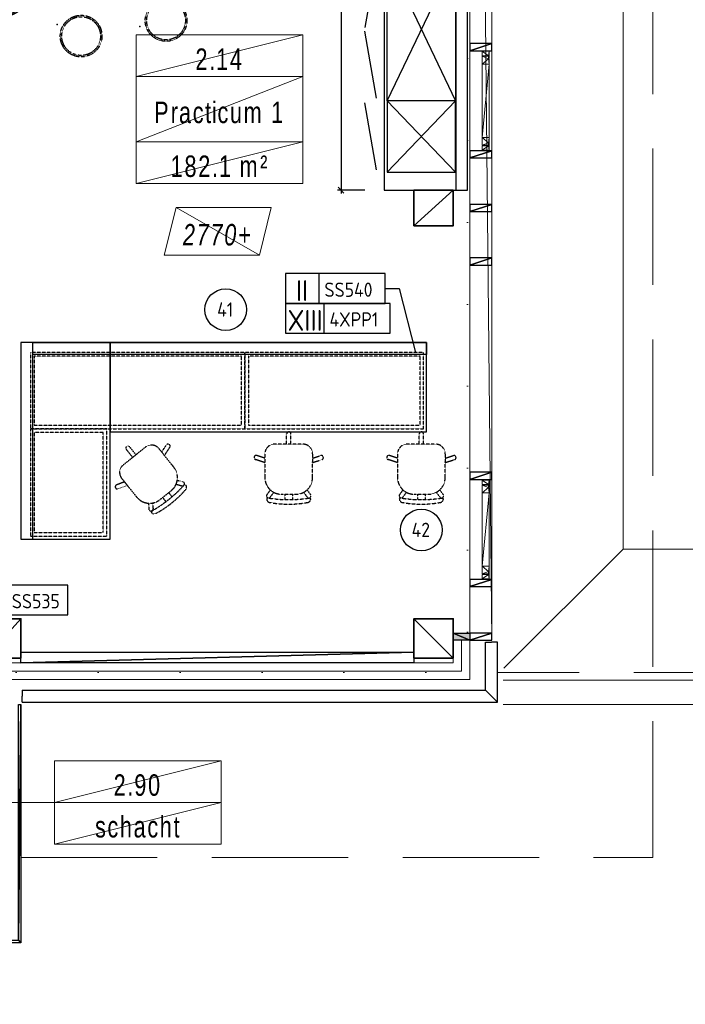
# Model space of a CAD drawing. Header units: millimetres. Extents: x -437 to 139813, y -473 to 90544.
# Tile 62 of 149: x 63853 to 69441, y 57257 to 65525. Entities that reach past the tile are written whole.
import ezdxf
from ezdxf.enums import TextEntityAlignment as Align

# ---------------------------------------------------------------- set-up
doc = ezdxf.new("R2010")
doc.units = ezdxf.units.MM
for name, pattern in [('DGN Style 1', [688.000884, 1.14476, -686.856124]), ('DGN Style 2', [1144.760206, 686.856124, -457.904082]), ('DGN Style 3', [1602.664289, 1144.760206, -457.904082]), ('HHL_V050', [3, 2, -1])]:
    doc.linetypes.add(name, pattern=pattern)
for name, color, linetype in [('00-HHL-Einrichtung Allgem', 3, 'Continuous'), ('00-HHL-Installationen', 2, 'Continuous'), ('B4TM', 3, 'Continuous'), ('CH-00-chairs', 3, 'Continuous'), ('DR-09-cross', 1, 'HHL_V050'), ('DR-90-points', 31, 'Continuous'), ('FR-20-frame', 54, 'HHL_V050'), ('Maatvoering', 1, 'Continuous'), ('UB-00-underbench', 30, 'HHL_V050'), ('Xref', 253, 'Continuous')]:
    doc.layers.add(name, color=color, linetype=linetype)
for name, color, linetype, lineweight in [('010 Maatvoering', 253, 'Continuous', 13), ('059 Kader (tekening)', 253, 'Continuous', 13), ('19012-DO-laag 02 - 004 Ruimtenummers', 253, 'Continuous', 13), ('19012-DO-laag 02 - 004a ruimtenr+plafond hoogte', 253, 'Continuous', 13), ('19012-DO-laag 02 - 004b ruimtenr + m²', 253, 'Continuous', 13), ('19012-DO-laag 02 - 031 Ramen - Deuren buiten', 253, 'Continuous', 13), ('19012-DO-laag 02 - 045 Plafondafwerking', 253, 'Continuous', 13)]:
    doc.layers.add(name, color=color, linetype=linetype, lineweight=lineweight)
doc.styles.add('Arial 1.8 mm', font='arial.ttf', dxfattribs={"width": 0.722222, "height": 1.8})
doc.styles.add('ISO', font='isocp.shx')
doc.styles.add('Style-Arial', font='arial.ttf')
doc.linetypes.add('isolatie(plaat)', pattern='A,0,[20,dgnlstyle-ags_linetypes_v8.shx,S=0.009048,R=0,X=0,Y=0],-1.14', length=1.14)
doc.dimstyles.new('Arial 2.5', dxfattribs={"dimscale": 100, "dimtxt": 2.5, "dimasz": 2.5, "dimexe": 1.5, "dimexo": 0.0625, "dimgap": 1.25, "dimtad": 1, "dimdec": 0, "dimzin": 11, "dimdsep": 46, "dimtxsty": 'Style-Arial', "dimblk": 'b1_1.0', "dimcen": 0.09, "dimclrd": 256, "dimclrt": 256, "dimadec": 4, "dimazin": 3, "dimtfac": 1, "dimtdec": 0, "dimtofl": 0, "dimtmove": 0, "dimatfit": 1, "dimldrblk": 'b1_1.0', "dimfxl": 1.5, "dimfxlon": 1, "dimfrac": 2, "dimtolj": 1, "dimtzin": 11, "dimlwd": 13, "dimarcsym": 0})
doc.dimstyles.new('built', dxfattribs={"dimtxt": 100, "dimasz": 50, "dimexe": 30, "dimexo": 30, "dimgap": 20, "dimtad": 1, "dimtoh": 1, "dimdec": 0, "dimdsep": 46, "dimtxsty": 'ISO', "dimblk1": 'OBLIQUE', "dimblk2": 'OBLIQUE', "dimsah": 1, "dimcen": 20, "dimdle": 30, "dimclrd": 1, "dimclre": 1, "dimclrt": 2, "dimadec": 0, "dimazin": 0, "dimtp": 0.1, "dimtm": 0.1, "dimtfac": 0.71, "dimtdec": 0, "dimtmove": 1, "dimatfit": 3, "dimldrblk": 'OBLIQUE', "dimfxl": 200, "dimfxlon": 1, "dimtzin": 0, "dimarcsym": 0})

# ---------------------------------------------------------------- blocks, each defined once
blk = doc.blocks.new('AE1')
at = {"layer": '059 Kader (tekening)', "color": 12, "linetype": 'Continuous', "lineweight": 13}
mesh = blk.add_polyface(dxfattribs=at)
corners = [(0, 0), (1399, 0), (1399, 841), (0, 841)]
mesh.append_faces([[corners[k] for k in face] for face in [(3, 1, 2)]], dxfattribs={"vtx0": -1, "color": 12})
mesh.append_faces([[corners[k] for k in face] for face in [(3, 0, 1)]], dxfattribs={"vtx2": -1, "color": 12})
at = {"layer": '059 Kader (tekening)', "color": 12, "linetype": 'Continuous', "lineweight": 35}
mesh = blk.add_polyface(dxfattribs=at)
corners = [(10, 10), (1389, 10), (1389, 831), (10, 831)]
mesh.append_faces([[corners[k] for k in face] for face in [(0, 2, 3)]], dxfattribs={"vtx0": -1, "color": 12})
mesh.append_faces([[corners[k] for k in face] for face in [(1, 2, 0)]], dxfattribs={"vtx1": -1, "color": 12})
blk = doc.blocks.new('*U77')
at = {"layer": '19012-DO-laag 02 - 004 Ruimtenummers', "linetype": 'Continuous', "lineweight": 13}
h = blk.add_hatch(color=256, dxfattribs=at)
edge = h.paths.add_edge_path()
edge.add_arc((-400, 0), 50, 0, 360)
blk.add_line((450, 0), (-400, 0), dxfattribs=at)
blk.add_circle((-400, 0), 50, dxfattribs=at)
blk = doc.blocks.new('*U78')
at = {"layer": '19012-DO-laag 02 - 031 Ramen - Deuren buiten'}
mesh = blk.add_polyface(dxfattribs=at)
corners = [(-414.95, 30.05), (-356.95, 30.05), (-356.95, 25.05), (-377.95, 25.05), (-377.95, -29.95), (-414.95, -29.95)]
mesh.append_faces([[corners[k] for k in face] for face in [(5, 3, 4), (3, 1, 2)]], dxfattribs={"vtx0": -1})
mesh.append_faces([[corners[k] for k in face] for face in [(0, 3, 5)]], dxfattribs={"vtx0": -1, "vtx1": -1})
mesh.append_faces([[corners[k] for k in face] for face in [(3, 0, 1)]], dxfattribs={"vtx0": -1, "vtx2": -1})
mesh = blk.add_polyface(dxfattribs=at)
corners = [(-372.95, -29.95), (-372.95, 23.05), (-352.95, 23.05), (-352.95, 30.05), (-307.95, 30.05), (-307.95, -29.95)]
mesh.append_faces([[corners[k] for k in face] for face in [(4, 2, 3), (2, 0, 1)]], dxfattribs={"vtx0": -1})
mesh.append_faces([[corners[k] for k in face] for face in [(5, 2, 4)]], dxfattribs={"vtx0": -1, "vtx1": -1})
mesh.append_faces([[corners[k] for k in face] for face in [(2, 5, 0)]], dxfattribs={"vtx0": -1, "vtx2": -1})
mesh = blk.add_polyface(dxfattribs=at)
corners = [(-307.95, -29.95), (308.05, -29.95), (308.05, 30.05), (-307.95, 30.05)]
mesh.append_faces([[corners[k] for k in face] for face in [(3, 1, 2)]], dxfattribs={"vtx0": -1})
mesh.append_faces([[corners[k] for k in face] for face in [(3, 0, 1)]], dxfattribs={"vtx2": -1})
mesh = blk.add_polyface(dxfattribs=at)
corners = [(373.05, -29.95), (373.05, 23.05), (353.05, 23.05), (353.05, 30.05), (308.05, 30.05), (308.05, -29.95)]
mesh.append_faces([[corners[k] for k in face] for face in [(4, 2, 3), (2, 0, 1)]], dxfattribs={"vtx0": -1})
mesh.append_faces([[corners[k] for k in face] for face in [(5, 2, 4)]], dxfattribs={"vtx0": -1, "vtx1": -1})
mesh.append_faces([[corners[k] for k in face] for face in [(2, 5, 0)]], dxfattribs={"vtx0": -1, "vtx2": -1})
mesh = blk.add_polyface(dxfattribs=at)
corners = [(415.05, 30.05), (357.05, 30.05), (357.05, 25.05), (378.05, 25.05), (378.05, -29.95), (415.05, -29.95)]
mesh.append_faces([[corners[k] for k in face] for face in [(5, 3, 4), (3, 1, 2)]], dxfattribs={"vtx0": -1})
mesh.append_faces([[corners[k] for k in face] for face in [(0, 3, 5)]], dxfattribs={"vtx0": -1, "vtx1": -1})
mesh.append_faces([[corners[k] for k in face] for face in [(3, 0, 1)]], dxfattribs={"vtx0": -1, "vtx2": -1})
blk = doc.blocks.new('ruimtenr 03_9')
at = {"layer": '19012-DO-laag 02 - 004 Ruimtenummers', "linetype": 'Continuous', "lineweight": 13, "char_height": 1.8, "attachment_point": 5, "style": 'Arial 1.8 mm'}
for s, insert, line_spacing_factor in [('\\H1x;\\W0.722222;\\T1.145;2.14', (7, -2.05), 0.6), ('\\H1x;\\W0.722222;\\T1.145;Practicum 1', (7, -6.53), 0.78)]:
    blk.add_mtext(s, dxfattribs=dict(at, insert=insert, line_spacing_factor=line_spacing_factor))
at = {"layer": '19012-DO-laag 02 - 004a ruimtenr+plafond hoogte', "linetype": 'Continuous', "lineweight": 13, "insert": (7, -11.05), "char_height": 1.8, "attachment_point": 5, "line_spacing_factor": 0.6, "style": 'Arial 1.8 mm'}
blk.add_mtext('\\H1x;\\W0.722222;\\T1.145;182.1 m²', dxfattribs=at)
at = {"layer": '19012-DO-laag 02 - 004 Ruimtenummers', "linetype": 'Continuous', "lineweight": 13}
mesh = blk.add_polyface(dxfattribs=at)
corners = [(0, 0), (14, 0), (14, -3.5), (0, -3.5)]
mesh.append_faces([[corners[k] for k in face] for face in [(3, 1, 2)]], dxfattribs={"vtx0": -1})
mesh.append_faces([[corners[k] for k in face] for face in [(3, 0, 1)]], dxfattribs={"vtx2": -1})
mesh = blk.add_polyface(dxfattribs=at)
corners = [(0, -3.5), (14, -3.5), (14, -9), (0, -9)]
mesh.append_faces([[corners[k] for k in face] for face in [(3, 1, 2)]], dxfattribs={"vtx0": -1})
mesh.append_faces([[corners[k] for k in face] for face in [(3, 0, 1)]], dxfattribs={"vtx2": -1})
at = {"layer": '19012-DO-laag 02 - 004a ruimtenr+plafond hoogte', "linetype": 'Continuous', "lineweight": 13}
mesh = blk.add_polyface(dxfattribs=at)
corners = [(0, -9), (14, -9), (14, -12.5), (0, -12.5)]
mesh.append_faces([[corners[k] for k in face] for face in [(3, 1, 2)]], dxfattribs={"vtx0": -1})
mesh.append_faces([[corners[k] for k in face] for face in [(3, 0, 1)]], dxfattribs={"vtx2": -1})
blk = doc.blocks.new('ruimtenr 04_5')
at = {"layer": '19012-DO-laag 02 - 004 Ruimtenummers', "linetype": 'Continuous', "lineweight": 13, "insert": (7, -2.05), "char_height": 1.8, "attachment_point": 5, "line_spacing_factor": 0.6, "style": 'Arial 1.8 mm'}
blk.add_mtext('\\H1x;\\W0.722222;\\T1.145;2.90', dxfattribs=at)
at = {"layer": '19012-DO-laag 02 - 004b ruimtenr + m²', "linetype": 'Continuous', "lineweight": 13, "insert": (7, -5.55), "char_height": 1.8, "attachment_point": 5, "line_spacing_factor": 0.6, "style": 'Arial 1.8 mm'}
blk.add_mtext('\\H1x;\\W0.722222;\\T1.145;schacht', dxfattribs=at)
at = {"layer": '19012-DO-laag 02 - 004 Ruimtenummers', "linetype": 'Continuous', "lineweight": 13}
mesh = blk.add_polyface(dxfattribs=at)
corners = [(0, 0), (14, 0), (14, -3.5), (0, -3.5)]
mesh.append_faces([[corners[k] for k in face] for face in [(3, 1, 2)]], dxfattribs={"vtx0": -1})
mesh.append_faces([[corners[k] for k in face] for face in [(3, 0, 1)]], dxfattribs={"vtx2": -1})
at = {"layer": '19012-DO-laag 02 - 004b ruimtenr + m²', "linetype": 'Continuous', "lineweight": 13}
mesh = blk.add_polyface(dxfattribs=at)
corners = [(0, -3.5), (14, -3.5), (14, -7), (0, -7)]
mesh.append_faces([[corners[k] for k in face] for face in [(3, 1, 2)]], dxfattribs={"vtx0": -1})
mesh.append_faces([[corners[k] for k in face] for face in [(3, 0, 1)]], dxfattribs={"vtx2": -1})
blk = doc.blocks.new('b1_1.0')
at = {"layer": '010 Maatvoering'}
h = blk.add_hatch(color=256, dxfattribs=at)
edge = h.paths.add_edge_path()
edge.add_arc((0, 0), 0.111, 0, 360)
blk.add_line((0, 0), (-1, 0))
for p, q in [((0, 0.5), (0, -0.5)), ((0.5, 0), (-0.5, 0))]:
    blk.add_line(p, q, dxfattribs=at)
blk.add_circle((0, 0), 0.111, dxfattribs=at)
blk = doc.blocks.new('*D220')
at = {"layer": 'Defpoints', "color": 0, "linetype": 'Continuous', "transparency": 16777216}
for p in [(70913, 68662.6), (67313, 68344.2), (67313, 60662.6)]:
    blk.add_point(p, dxfattribs=at)
at = {"layer": 'Xref', "color": 0, "linetype": 'Continuous', "lineweight": -2, "transparency": 16777216}
for p, q in [((67313, 68194.2), (67313, 68494.2)), ((70913, 68494.2), (70913, 68194.2))]:
    blk.add_line(p, q, dxfattribs=at)
at = {"layer": 'Xref', "linetype": 'Continuous', "lineweight": 13, "transparency": 16777216}
blk.add_line((70663, 68344.2), (67563, 68344.2), dxfattribs=at)
at = {"layer": 'Xref', "linetype": 'Continuous', "lineweight": 13, "transparency": 16777216, "xscale": 250, "yscale": 250, "zscale": 250, "rotation": 180}
blk.add_blockref('b1_1.0', (67313, 68344.2), dxfattribs=at)
at = {"layer": 'Xref', "linetype": 'Continuous', "lineweight": 13, "transparency": 16777216, "xscale": 250, "yscale": 250, "zscale": 250}
blk.add_blockref('b1_1.0', (70913, 68344.2), dxfattribs=at)
at = {"layer": 'Xref', "linetype": 'Continuous', "lineweight": 13, "transparency": 16777216, "insert": (69113, 68596.9), "char_height": 250, "attachment_point": 5, "style": 'Style-Arial'}
blk.add_mtext('\\A1;\\H1x;\\W0.72;3600', dxfattribs=at)
blk = doc.blocks.new('*U159')
at = {"layer": '19012-DO-laag 02 - 045 Plafondafwerking', "insert": (0, -30), "char_height": 180, "attachment_point": 5, "line_spacing_factor": 0.6, "style": 'Arial 1.8 mm'}
blk.add_mtext('\\fArial|b0|i1|c00|p39;\\H1x;\\W0.722222;\\T1.145;2770+', dxfattribs=at)
at = {"layer": '19012-DO-laag 02 - 045 Plafondafwerking'}
mesh = blk.add_polyface(dxfattribs=at)
corners = [(-450, -200), (350, -200), (450, 200), (-350, 200)]
mesh.append_faces([[corners[k] for k in face] for face in [(3, 1, 2)]], dxfattribs={"vtx0": -1})
mesh.append_faces([[corners[k] for k in face] for face in [(3, 0, 1)]], dxfattribs={"vtx2": -1})
blk = doc.blocks.new('Hocker')
at = {"layer": 'CH-00-chairs', "linetype": 'HHL_V050'}
for radius in [175, 162.7]:
    blk.add_circle((0, -225), radius, dxfattribs=at)
at = {"layer": 'DR-90-points'}
blk.add_point((0, 0), dxfattribs=at)
blk = doc.blocks.new('*U275')
at = {"layer": 'B4TM', "xscale": -1, "rotation": 90}
blk.add_blockref('Hocker', (-200, 0), dxfattribs=at)
blk = doc.blocks.new('*U276')
at = {"layer": 'B4TM', "color": 0, "linetype": 'ByBlock', "lineweight": -2, "transparency": 16777216}
for p, rotation in [((37481.9, 79718.7), 38.57142857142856), ((36947.2, 79236.2), 77.14285714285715), ((36829.9, 78525.6), 115.7142857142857), ((38953.2, 78416.4), 270), ((37181.3, 77896.8), 154.2857142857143), ((38539.2, 77827), 231.4285714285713), ((37848, 77624.4), 192.8571428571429)]:
    blk.add_blockref('*U275', p, dxfattribs=dict(at, rotation=rotation))
blk.add_blockref('*U275', (38200.9, 79762.5), dxfattribs=at)
blk = doc.blocks.new('*U279')
at = {"layer": 'B4TM', "xscale": -1, "rotation": 90}
blk.add_blockref('Hocker', (-200, 0), dxfattribs=at)
blk = doc.blocks.new('*U280')
at = {"layer": 'B4TM', "color": 0, "linetype": 'ByBlock', "lineweight": -2, "transparency": 16777216}
for p, rotation in [((37481.9, 79718.7), 38.57142857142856), ((36947.2, 79236.2), 77.14285714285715), ((36829.9, 78525.6), 115.7142857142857), ((38953.2, 78416.4), 270), ((37181.3, 77896.8), 154.2857142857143), ((38539.2, 77827), 231.4285714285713), ((37848, 77624.4), 192.8571428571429)]:
    blk.add_blockref('*U279', p, dxfattribs=dict(at, rotation=rotation))
blk.add_blockref('*U279', (38200.9, 79762.5), dxfattribs=at)
blk = doc.blocks.new('Drehstuhl')
at = {"layer": 'CH-00-chairs', "linetype": 'HHL_V050'}
for p, q in [((-17.6, -129.1), (-17.5, -42)), ((17.4, -129.1), (17.5, -42)), ((119.7, -129.1), (-120.3, -129.1)), ((-200.3, -246.4), (-268.6, -224.2)), ((-200.3, -209.1), (-200.3, -409.1)), ((199.7, -209.1), (199.7, -278.1)), ((199.7, -246.8), (268.4, -224.5)), ((-200.3, -283.3), (-279.5, -257.5)), ((199.7, -283.6), (279.2, -257.8)), ((199.7, -409.1), (199.7, -278.1)), ((-154.6, -512.5), (-183.8, -552.6)), ((-126, -532.7), (-155.5, -573.2)), ((-60.3, -549.1), (59.7, -549.1)), ((-32.8, -549.1), (-32.8, -593.6)), ((32.2, -549.1), (32.2, -593.6)), ((125.3, -532.8), (154.8, -573.4)), ((153.9, -512.7), (183.1, -552.8))]:
    blk.add_line(p, q, dxfattribs=at)
for centre, radius, start, end in [((-0.5, -42), 17, 90.06131, 179.96184), ((-0.2, -330), 305, 89.86237, 90.06131), ((0.5, -42), 17, 359.96184, 89.86237), ((-120.3, -209.1), 80, 90, 180), ((119.7, -209.1), 80, 360, 90), ((-274.2, -241.3), 17, 162.06131, 251.96184), ((-0.2, -330), 305, 161.86237, 162.06131), ((-273.9, -240.3), 17, 71.96184, 161.86237), ((273.6, -240.7), 17, 18.06131, 107.96184), ((273.9, -241.7), 17, 287.96184, 17.86237), ((-0.2, -330), 305, 17.86237, 18.06131), ((-60.3, -409.1), 140, 180, 270), ((59.7, -409.1), 140, 270, 0), ((-170, -562.6), 17, 143.96184, 233.86237), ((-0.2, -330), 305, 233.86237, 234.06131), ((-169.2, -563.2), 17, 234.06131, 323.96184), ((168.5, -563.4), 17, 215.96184, 305.86237), ((-0.2, -330), 305, 305.86237, 306.06131), ((169.3, -562.8), 17, 306.06131, 35.96184), ((-175.3, -590.8), 10, 81.31053, 174.49909), ((-155.3, -588.2), 30, 183.17514, 259.3103), ((-0.3, 554.2), 1148.3, 261.31053, 278.68947), ((-0.3, 232.9), 865.6, 259.3103, 280.6897), ((154.7, -588.2), 30, 280.6897, 356.82486), ((174.7, -590.8), 10, 5.50091, 98.68947)]:
    blk.add_arc(centre, radius, start, end, dxfattribs=at)
blk = doc.blocks.new('POSITIONSNUMMER-57')
at = {"layer": '00-HHL-Einrichtung Allgem', "color": 31}
blk.add_circle((0, 0), 175, dxfattribs=at)
at = {"layer": '00-HHL-Einrichtung Allgem', "color": 4, "style": 'ISO', "flags": 8}
blk.add_attdef('POS', text='', height=120, dxfattribs=at).set_placement((-4.7, -58.9), align=Align.CENTER)
blk = doc.blocks.new('060-R')
at = {"layer": 'DR-09-cross', "linetype": 'Continuous'}
for p, q in [((600, 0), (0, -574)), ((0, 0), (600, -574))]:
    blk.add_line(p, q, dxfattribs=at)
at = {"layer": 'DR-09-cross', "color": 2, "linetype": 'Continuous'}
blk.add_line((580, -664), (18.7, -763), dxfattribs=at)
at = {"layer": 'DR-90-points', "linetype": 'Continuous'}
blk.add_point((0, 0), dxfattribs=at)
at = {"layer": 'UB-00-underbench', "linetype": 'Continuous'}
for p, q in [((0, 0), (0, -574)), ((600, 0), (0, 0)), ((600, -574), (600, 0)), ((0, -574), (600, -574))]:
    blk.add_line(p, q, dxfattribs=at)
blk = doc.blocks.new('120-')
at = {"layer": 'DR-09-cross', "linetype": 'Continuous'}
for p, q in [((1200, -574), (0, 0)), ((0, -574), (1200, 0))]:
    blk.add_line(p, q, dxfattribs=at)
at = {"layer": 'DR-09-cross', "color": 2, "linetype": 'Continuous'}
for p, q in [((22.5, -664), (583.8, -763)), ((1177.5, -664), (616.2, -763))]:
    blk.add_line(p, q, dxfattribs=at)
at = {"layer": 'DR-90-points', "linetype": 'Continuous'}
blk.add_point((0, 0), dxfattribs=at)
at = {"layer": 'UB-00-underbench', "linetype": 'Continuous'}
for p, q in [((0, 0), (1200, 0)), ((0, -574), (0, 0)), ((1200, 0), (1200, -574)), ((1200, -574), (0, -574))]:
    blk.add_line(p, q, dxfattribs=at)
blk = doc.blocks.new('64-090C')
at = {"layer": 'FR-20-frame'}
for p, q in [((0, 0), (0, -640)), ((900, 0), (0, 0)), ((900, -640), (900, 0)), ((30, -30), (30, -610)), ((870, -30), (30, -30)), ((870, -610), (870, -30)), ((0, -640), (900, -640)), ((30, -610), (870, -610))]:
    blk.add_line(p, q, dxfattribs=at)
blk = doc.blocks.new('64-180C')
at = {"layer": 'FR-20-frame'}
for p, q in [((0, 0), (0, -640)), ((1800, 0), (0, 0)), ((1800, -640), (1800, 0)), ((30, -30), (30, -610)), ((1770, -30), (30, -30)), ((1770, -610), (1770, -30)), ((0, -640), (1800, -640)), ((30, -610), (1770, -610))]:
    blk.add_line(p, q, dxfattribs=at)
blk = doc.blocks.new('_Oblique')
at = {"color": 0, "linetype": 'ByBlock', "lineweight": -2}
blk.add_line((-0.5, -0.5), (0.5, 0.5), dxfattribs=at)
blk = doc.blocks.new('*D309')
at = {"layer": 'Defpoints', "color": 0, "transparency": 16777216}
for p in [(67613, 71294.2), (66550.4, 64094.2), (67613, 64094.2)]:
    blk.add_point(p, dxfattribs=at)
at = {"layer": 'Maatvoering', "color": 1, "lineweight": -2, "transparency": 16777216}
for p, q in [((66750.4, 71294.2), (66520.4, 71294.2)), ((66550.4, 71324.2), (66550.4, 64064.2)), ((66750.4, 64094.2), (66520.4, 64094.2))]:
    blk.add_line(p, q, dxfattribs=at)
at = {"layer": 'Maatvoering', "color": 1, "lineweight": -2, "transparency": 16777216, "xscale": 50, "yscale": 50, "zscale": 50}
for p, rotation in [((66550.4, 71294.2), 90), ((66550.4, 64094.2), 270)]:
    blk.add_blockref('_Oblique', p, dxfattribs=dict(at, rotation=rotation))
at = {"layer": 'Maatvoering', "color": 1, "transparency": 16777216, "insert": (66480.4, 67694.2), "char_height": 100, "attachment_point": 5, "rotation": 90, "style": 'ISO'}
blk.add_mtext('7200', dxfattribs=at)
blk = doc.blocks.new('64-150C')
at = {"layer": 'FR-20-frame'}
for p, q in [((0, 0), (0, -640)), ((1500, 0), (0, 0)), ((1500, -640), (1500, 0)), ((30, -30), (30, -610)), ((1470, -30), (30, -30)), ((1470, -610), (1470, -30)), ((0, -640), (1500, -640)), ((30, -610), (1470, -610))]:
    blk.add_line(p, q, dxfattribs=at)

msp = doc.modelspace()

# ---------------------------------------------------------------- hatches: boundary and pattern name
at = {"layer": 'Xref', "linetype": 'Continuous', "lineweight": 25}
msp.add_hatch(color=256, dxfattribs=at).paths.add_polyline_path([(67493, 60314.2), (67493, 60374.2), (67633, 60374.2), (67633, 60314.2)])

# ---------------------------------------------------------------- linework, layer by layer
at = {"layer": 'B4TM', "color": 1}
for p, q in [((66920.7, 63267.7), (67039.9, 63267.7)), ((67039.9, 63267.7), (67176.8, 62729.2))]:
    msp.add_line(p, q, dxfattribs=at)
at = {"layer": 'B4TM'}
for points in [[(67513, 71294.2), (67513, 64094.2), (67613, 64094.2), (67613, 71294.2)], [(66912.7, 67544.2), (66912.9, 64094.2), (67163, 64094.2), (67163, 64094.2), (67493, 64094.2), (67493, 64094.2), (67613, 64094.2), (67613, 67544.2), (67493, 67544.2), (67493, 67394.2), (67163, 67394.2), (67163.2, 67544.2)], [(63863, 61164.2), (64613, 61164.2), (64613, 62814.2), (63863, 62814.2)], [(63863, 61164.2), (63963, 61164.2), (63963, 62814.2), (63863, 62814.2)], [(63963, 62814.2), (67269.2, 62814.2), (67269.2, 62714.2), (63963, 62714.2)], [(67269.2, 62064.2), (67269.2, 62814.2), (64613, 62814.2), (64613, 62064.2)]]:
    msp.add_lwpolyline(points, close=True, dxfattribs=at)
at = {"layer": 'B4TM', "color": 1}
for points in [[(66083.8, 63142.7), (66920.7, 63142.7), (66920.7, 63392.7), (66083.8, 63392.7)], [(66365, 63142.7), (66920.7, 63142.7), (66920.7, 63392.7), (66365, 63392.7)], [(66083.8, 62892.7), (66963.4, 62892.7), (66963.4, 63142.7), (66083.8, 63142.7)], [(66407.6, 62892.7), (66963.4, 62892.7), (66963.4, 63142.7), (66407.6, 63142.7)], [(63459.2, 60527), (64257.2, 60527), (64257.2, 60777), (63459.2, 60777)], [(63740.4, 60527), (64257.2, 60527), (64257.2, 60777), (63740.4, 60777)]]:
    msp.add_lwpolyline(points, close=True, dxfattribs=at)
at = {"layer": 'Xref', "lineweight": 13}
for p, q in [((68918, 65839.2), (68918, 61079.2)), ((67918, 60079.2), (68918, 61079.2)), ((67913, 59979.2), (75018, 59979.2)), ((67913, 59774.2), (74813, 59774.2))]:
    msp.add_line(p, q, dxfattribs=at)
at = {"layer": 'Xref', "linetype": 'Continuous', "lineweight": 13}
msp.add_line((67493, 60314.2), (67633, 60314.2), dxfattribs=at)
at = {"layer": 'Xref', "linetype": 'Continuous', "lineweight": 25}
for p, q in [((67763, 59894.2), (67763, 60299.2)), ((67763, 60299.2), (67813, 60299.2)), ((67863, 60299.2), (67813, 60299.2)), ((67863, 59794.2), (67863, 60299.2)), ((63873, 59894.2), (63873, 59844.2)), ((63873, 59894.2), (67763, 59894.2)), ((67763, 59894.2), (67813, 59844.2)), ((63873, 59794.2), (63873, 59844.2)), ((63873, 59794.2), (67863, 59794.2)), ((67863, 59794.2), (67813, 59844.2))]:
    msp.add_line(p, q, dxfattribs=at)
at = {"layer": 'Xref', "linetype": 'DGN Style 3', "lineweight": 13}
msp.add_line((63863, 58489.2), (69168, 58489.2), dxfattribs=at)
at = {"layer": 'Xref', "linetype": 'DGN Style 3', "lineweight": 13, "flags": 128}
msp.add_lwpolyline([(69168, 58489.2), (69168, 87399.2), (40258, 87399.2), (40258, 63349.2)], dxfattribs=at)
at = {"layer": 'Xref', "lineweight": 13, "flags": 128}
msp.add_lwpolyline([(76118, 52739.2), (76118, 61079.2), (68918, 61079.2)], dxfattribs=at)
at = {"layer": 'Xref', "linetype": 'isolatie(plaat)', "lineweight": 13, "ltscale": 140, "flags": 128}
msp.add_lwpolyline([(67563, 60314.2), (67563, 60054.2), (63713, 60054.2)], dxfattribs=at)
at = {"layer": 'Xref', "linetype": 'Continuous', "lineweight": 13, "flags": 128}
for points in [[(67633, 60314.2), (67633, 59984.2), (63713, 59984.2)], [(67493, 60314.2), (67493, 60124.2), (63713, 60124.2)]]:
    msp.add_lwpolyline(points, dxfattribs=at)
at = {"layer": 'Xref', "linetype": 'DGN Style 2', "lineweight": 13, "flags": 128}
msp.add_lwpolyline([(67863, 60044.2), (74513, 60044.2), (74513, 60089.2)], dxfattribs=at)

# ---------------------------------------------------------------- block references
at = {"layer": '00-HHL-Einrichtung Allgem'}
ref = msp.add_blockref('POSITIONSNUMMER-57', (65582.5, 63090.1, -738.5), dxfattribs=at)
ref.add_attrib('POS', '41', dxfattribs={"color": 4, "height": 120, "style": 'ISO'}).set_placement((65577.9, 63031.2, -738.5), align=Align.CENTER)
ref = msp.add_blockref('POSITIONSNUMMER-57', (67225, 61239.9, -738.5), dxfattribs=at)
ref.add_attrib('POS', '42', dxfattribs={"color": 4, "height": 120, "style": 'ISO'}).set_placement((67220.3, 61181, -738.5), align=Align.CENTER)
at = {"layer": 'B4TM', "xscale": -1, "rotation": 25.49741127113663}
for name, p in [('*U276', (132634.1, 11741.2)), ('*U280', (130325.3, 8541.2))]:
    msp.add_blockref(name, p, dxfattribs=at)
at = {"layer": 'B4TM'}
for name, p, rotation in [('120-', (67512.3, 66044.2), 270.0076074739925), ('060-R', (67512.1, 64844.2), 270), ('Drehstuhl', (64734.8, 61961.3), 38.76015262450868), ('64-090C', (63944.2, 61189.2), 90)]:
    msp.add_blockref(name, p, dxfattribs=dict(at, rotation=rotation))
for name, p in [('64-180C', (63944.2, 62729.2)), ('Drehstuhl', (66111.7, 62089.2)), ('Drehstuhl', (67225.2, 62089.2))]:
    msp.add_blockref(name, p, dxfattribs=at)
at = {"layer": 'Maatvoering'}
msp.add_blockref('64-150C', (65744.2, 62729.2), dxfattribs=at)
at = {"layer": 'Xref', "linetype": 'Continuous', "lineweight": 35, "xscale": 100, "yscale": 100, "zscale": 100}
msp.add_blockref('AE1', (-87, 6444.2), dxfattribs=at)
at = {"layer": 'Xref', "linetype": 'Continuous', "lineweight": 13, "xscale": 100, "yscale": 100, "zscale": 100}
for name, p in [('ruimtenr 03_9', (64831, 65398.3)), ('ruimtenr 04_5', (64144, 59301.7))]:
    msp.add_blockref(name, p, dxfattribs=at)
at = {"layer": 'Xref', "rotation": 270}
for p in [(67764.9, 64844.3), (67764.9, 61244.3)]:
    msp.add_blockref('*U78', p, dxfattribs=at)
at = {"layer": 'Xref'}
msp.add_blockref('*U159', (65515.2, 63748.2), dxfattribs=at)
at = {"layer": 'Xref', "linetype": 'Continuous', "lineweight": 13}
msp.add_blockref('*U77', (63694.1, 58951.7), dxfattribs=at)

# ---------------------------------------------------------------- texts
at = {"layer": '00-HHL-Installationen', "color": 4, "style": 'ISO', "flags": 4}
for tag, p in [('II', (66223.6, 63162.7)), ('XIII', (66248.7, 62912.7))]:
    msp.add_attdef(tag, text='', height=175, dxfattribs=at).set_placement(p, align=Align.CENTER)
at = {"layer": '00-HHL-Installationen', "color": 3, "style": 'ISO', "flags": 4}
for tag, p in [('SS540', (66411.1, 63197.7)), ('4XPP1', (66453.7, 62947.7)), ('SS535', (63786.5, 60582))]:
    msp.add_attdef(tag, p, '', height=120, dxfattribs=at)

# ---------------------------------------------------------------- dimensions: what is measured, and where the dimension line sits
at = {"layer": 'Maatvoering'}
dim = msp.add_linear_dim(base=(66550.4, 64094.2), p1=(67613, 71294.2), p2=(67613, 64094.2), angle=90, dimstyle='built', override={"dimclrt": 1}, dxfattribs=at)
dim.commit()
dim.dimension.update_dxf_attribs({"geometry": '*D309', "text_midpoint": (66480.4, 67694.2)})
at = {"layer": 'Xref', "linetype": 'Continuous', "lineweight": 13}
dim = msp.add_linear_dim(base=(67313, 68344.2), p1=(70913, 68662.6), p2=(67313, 60662.6), angle=180, text='\\H1x;\\W0.72;<>', dimstyle='Arial 2.5', dxfattribs=at)
dim.commit()
dim.dimension.update_dxf_attribs({"geometry": '*D220', "text_midpoint": (69113, 68596.9)})

# ---------------------------------------------------------------- meshes
at = {"layer": 'Xref', "linetype": 'DGN Style 1', "lineweight": 13}
mesh = msp.add_polyface(dxfattribs=at)
corners = [(52913, 85844.2), (67613, 85844.2), (67613, 60044.2), (60263, 60044.2), (41813, 60044.2), (41813, 85844.2), (49313, 85844.2), (49313, 85834.2), (52913, 85834.2)]
mesh.append_faces([[corners[k] for k in face] for face in [(3, 1, 2), (1, 8, 0), (7, 5, 6)]], dxfattribs={"vtx0": -1})
mesh.append_faces([[corners[k] for k in face] for face in [(8, 3, 7), (4, 7, 3)]], dxfattribs={"vtx0": -1, "vtx1": -1})
mesh.append_faces([[corners[k] for k in face] for face in [(3, 8, 1)]], dxfattribs={"vtx0": -1, "vtx1": -1, "vtx2": -1})
mesh.append_faces([[corners[k] for k in face] for face in [(7, 4, 5)]], dxfattribs={"vtx0": -1, "vtx2": -1})
at = {"layer": 'Xref', "linetype": 'Continuous', "lineweight": 13}
mesh = msp.add_polyface(dxfattribs=at)
corners = [(67818, 78374.2), (67633, 78374.2), (67633, 60314.2), (67818, 60314.2)]
mesh.append_faces([[corners[k] for k in face] for face in [(3, 1, 2)]], dxfattribs={"vtx0": -1})
mesh.append_faces([[corners[k] for k in face] for face in [(3, 0, 1)]], dxfattribs={"vtx2": -1})
at = {"layer": 'Xref', "linetype": 'Continuous', "lineweight": 25}
mesh = msp.add_polyface(dxfattribs=at)
corners = [(67818, 65264.2), (67818, 65324.2), (67633, 65324.2), (67633, 65264.2)]
mesh.append_faces([[corners[k] for k in face] for face in [(3, 1, 2)]], dxfattribs={"vtx0": -1})
mesh.append_faces([[corners[k] for k in face] for face in [(3, 0, 1)]], dxfattribs={"vtx2": -1})
mesh = msp.add_polyface(dxfattribs=at)
corners = [(67818, 64364.2), (67818, 64424.2), (67633, 64424.2), (67633, 64364.2)]
mesh.append_faces([[corners[k] for k in face] for face in [(3, 1, 2)]], dxfattribs={"vtx0": -1})
mesh.append_faces([[corners[k] for k in face] for face in [(3, 0, 1)]], dxfattribs={"vtx2": -1})
mesh = msp.add_polyface(dxfattribs=at)
corners = [(67818, 64364.2), (67818, 64424.2), (67633, 64424.2), (67633, 64364.2)]
mesh.append_faces([[corners[k] for k in face] for face in [(3, 1, 2)]], dxfattribs={"vtx0": -1})
mesh.append_faces([[corners[k] for k in face] for face in [(3, 0, 1)]], dxfattribs={"vtx2": -1})
at = {"layer": 'Xref', "linetype": 'Continuous', "lineweight": 35}
mesh = msp.add_polyface(dxfattribs=at)
corners = [(67163, 64094.2), (67163, 63794.2), (67493, 63794.2), (67493, 64094.2)]
mesh.append_faces([[corners[k] for k in face] for face in [(3, 1, 2)]], dxfattribs={"vtx0": -1})
mesh.append_faces([[corners[k] for k in face] for face in [(3, 0, 1)]], dxfattribs={"vtx2": -1})
mesh = msp.add_polyface(dxfattribs=at)
corners = [(67163, 64094.2), (67163, 63794.2), (67493, 63794.2), (67493, 64094.2)]
mesh.append_faces([[corners[k] for k in face] for face in [(3, 1, 2)]], dxfattribs={"vtx0": -1})
mesh.append_faces([[corners[k] for k in face] for face in [(3, 0, 1)]], dxfattribs={"vtx2": -1})
at = {"layer": 'Xref', "linetype": 'Continuous', "lineweight": 25}
mesh = msp.add_polyface(dxfattribs=at)
corners = [(67818, 63914.2), (67818, 63974.2), (67633, 63974.2), (67633, 63914.2)]
mesh.append_faces([[corners[k] for k in face] for face in [(3, 1, 2)]], dxfattribs={"vtx0": -1})
mesh.append_faces([[corners[k] for k in face] for face in [(3, 0, 1)]], dxfattribs={"vtx2": -1})
mesh = msp.add_polyface(dxfattribs=at)
corners = [(67818, 63914.2), (67818, 63974.2), (67633, 63974.2), (67633, 63914.2)]
mesh.append_faces([[corners[k] for k in face] for face in [(3, 1, 2)]], dxfattribs={"vtx0": -1})
mesh.append_faces([[corners[k] for k in face] for face in [(3, 0, 1)]], dxfattribs={"vtx2": -1})
mesh = msp.add_polyface(dxfattribs=at)
corners = [(67818, 63464.2), (67818, 63524.2), (67633, 63524.2), (67633, 63464.2)]
mesh.append_faces([[corners[k] for k in face] for face in [(3, 1, 2)]], dxfattribs={"vtx0": -1})
mesh.append_faces([[corners[k] for k in face] for face in [(3, 0, 1)]], dxfattribs={"vtx2": -1})
mesh = msp.add_polyface(dxfattribs=at)
corners = [(67818, 63464.2), (67818, 63524.2), (67633, 63524.2), (67633, 63464.2)]
mesh.append_faces([[corners[k] for k in face] for face in [(3, 1, 2)]], dxfattribs={"vtx0": -1})
mesh.append_faces([[corners[k] for k in face] for face in [(3, 0, 1)]], dxfattribs={"vtx2": -1})
mesh = msp.add_polyface(dxfattribs=at)
corners = [(67818, 61664.2), (67818, 61724.2), (67633, 61724.2), (67633, 61664.2)]
mesh.append_faces([[corners[k] for k in face] for face in [(3, 1, 2)]], dxfattribs={"vtx0": -1})
mesh.append_faces([[corners[k] for k in face] for face in [(3, 0, 1)]], dxfattribs={"vtx2": -1})
mesh = msp.add_polyface(dxfattribs=at)
corners = [(67818, 60764.2), (67818, 60824.2), (67633, 60824.2), (67633, 60764.2)]
mesh.append_faces([[corners[k] for k in face] for face in [(3, 1, 2)]], dxfattribs={"vtx0": -1})
mesh.append_faces([[corners[k] for k in face] for face in [(3, 0, 1)]], dxfattribs={"vtx2": -1})
at = {"layer": 'Xref', "linetype": 'Continuous', "lineweight": 35}
mesh = msp.add_polyface(dxfattribs=at)
corners = [(63563, 60494.2), (63863, 60494.2), (63863, 60164.2), (63563, 60164.2)]
mesh.append_faces([[corners[k] for k in face] for face in [(3, 1, 2)]], dxfattribs={"vtx0": -1})
mesh.append_faces([[corners[k] for k in face] for face in [(3, 0, 1)]], dxfattribs={"vtx2": -1})
mesh = msp.add_polyface(dxfattribs=at)
corners = [(67493, 60494.2), (67163, 60494.2), (67163, 60164.2), (67493, 60164.2)]
mesh.append_faces([[corners[k] for k in face] for face in [(3, 1, 2)]], dxfattribs={"vtx0": -1})
mesh.append_faces([[corners[k] for k in face] for face in [(3, 0, 1)]], dxfattribs={"vtx2": -1})
at = {"layer": 'Xref', "linetype": 'Continuous', "lineweight": 25}
mesh = msp.add_polyface(dxfattribs=at)
corners = [(67633, 60374.2), (67633, 60314.2), (67493, 60314.2), (67493, 60374.2)]
mesh.append_faces([[corners[k] for k in face] for face in [(3, 1, 2)]], dxfattribs={"vtx0": -1})
mesh.append_faces([[corners[k] for k in face] for face in [(3, 0, 1)]], dxfattribs={"vtx2": -1})
mesh = msp.add_polyface(dxfattribs=at)
corners = [(67818, 60314.2), (67818, 60374.2), (67633, 60374.2), (67633, 60314.2)]
mesh.append_faces([[corners[k] for k in face] for face in [(3, 1, 2)]], dxfattribs={"vtx0": -1})
mesh.append_faces([[corners[k] for k in face] for face in [(3, 0, 1)]], dxfattribs={"vtx2": -1})
mesh = msp.add_polyface(dxfattribs=at)
corners = [(67163.1, 60124.2), (63863, 60124.2), (63863, 60214.2), (67163.1, 60214.2)]
mesh.append_faces([[corners[k] for k in face] for face in [(3, 1, 2)]], dxfattribs={"vtx0": -1})
mesh.append_faces([[corners[k] for k in face] for face in [(3, 0, 1)]], dxfattribs={"vtx2": -1})
mesh = msp.add_polyface(dxfattribs=at)
corners = [(60448, 57774.2), (60448, 57794.2), (63843, 57794.2), (63843, 59774.2), (63863, 59774.2), (63863, 57774.2)]
mesh.append_faces([[corners[k] for k in face] for face in [(4, 2, 3), (2, 0, 1)]], dxfattribs={"vtx0": -1})
mesh.append_faces([[corners[k] for k in face] for face in [(5, 2, 4)]], dxfattribs={"vtx0": -1, "vtx1": -1})
mesh.append_faces([[corners[k] for k in face] for face in [(2, 5, 0)]], dxfattribs={"vtx0": -1, "vtx2": -1})

doc.saveas('drawing.dxf')
